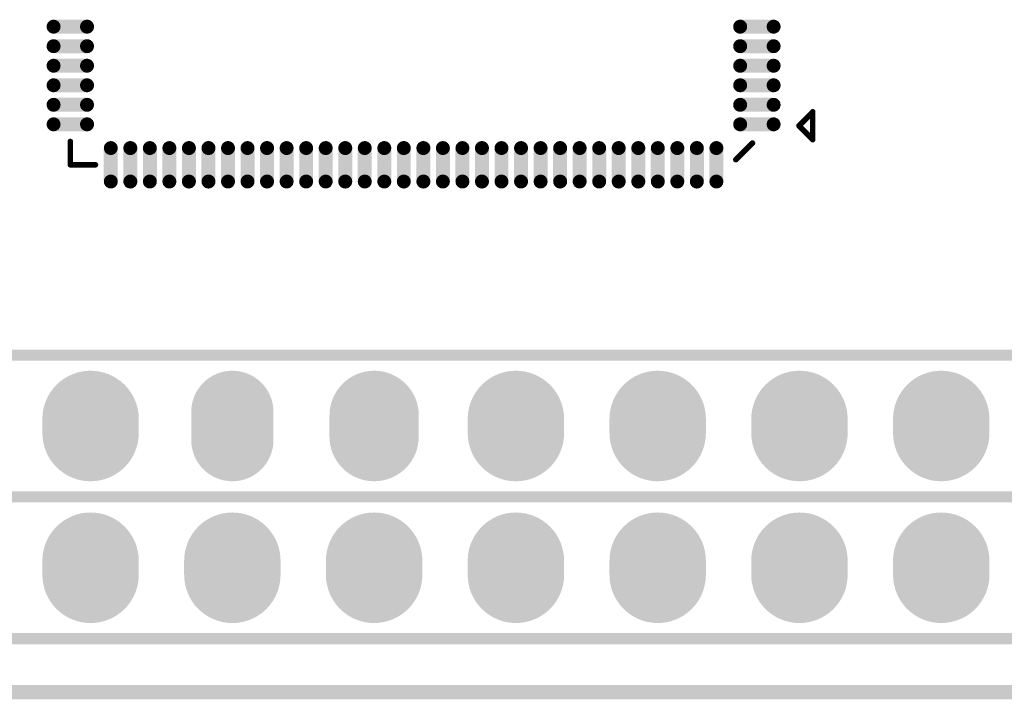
# Model space of a CAD drawing. Header units: millimetres. Extents: x 204.7 to 270.4, y 184.1 to 215.6.
# Tile 3 of 6: x 232.6 to 250.2, y 184.1 to 196.3. Entities that reach past the tile are written whole.
import ezdxf

# ---------------------------------------------------------------- set-up
doc = ezdxf.new("R2010")
doc.units = ezdxf.units.MM
for name, color, linetype in [('BottomLayer', 5, 'Continuous'), ('BottomSolder', 6, 'Continuous'), ('KeepOutLayer', 6, 'Continuous'), ('MidLayer1', 16, 'Continuous'), ('MidLayer2', 76, 'Continuous'), ('MultiLayer', 9, 'Continuous'), ('PadHoleLayer', 156, 'Continuous'), ('TopLayer', 1, 'Continuous'), ('TopOverlay', 2, 'Continuous'), ('TopPaste', 8, 'Continuous'), ('TopSolder', 216, 'Continuous')]:
    doc.layers.add(name, color=color, linetype=linetype)

# ---------------------------------------------------------------- blocks, each defined once
blk = doc.blocks.new('H______20X2_4')
at = {"layer": 'BottomLayer'}
for points, const_width in [([(-0.127, -12.7), (0.127, -12.7)], 1.524), ([(2.413, -12.7), (2.667, -12.7)], 1.524), ([(-0.127, -15.24), (0.127, -15.24)], 1.524), ([(2.413, -15.24), (2.667, -15.24)], 1.524), ([(-0.127, -17.78), (0.127, -17.78)], 1.524), ([(2.413, -17.78), (2.667, -17.78)], 1.524), ([(-0.127, -20.32), (0.127, -20.32)], 1.524), ([(2.413, -20.32), (2.667, -20.32)], 1.524), ([(-0.1905, -22.86), (0.1905, -22.86)], 1.397), ([(2.413, -22.86), (2.667, -22.86)], 1.524), ([(2.413, -25.4), (2.667, -25.4)], 1.524), ([(-0.254, -25.4), (0.254, -25.4)], 1.27), ([(-0.127, -27.94), (0.127, -27.94)], 1.524), ([(2.413, -27.94), (2.667, -27.94)], 1.524)]:
    blk.add_lwpolyline(points, dxfattribs=dict(at, const_width=const_width))
for points, const_width in [([(-0.508, -12.7, 1), (0.254, -12.7, 1)], 0.762), ([(-0.254, -12.7, 1), (0.508, -12.7, 1)], 0.762), ([(2.032, -12.7, 1), (2.794, -12.7, 1)], 0.762), ([(2.286, -12.7, 1), (3.048, -12.7, 1)], 0.762), ([(-0.508, -15.24, 1), (0.254, -15.24, 1)], 0.762), ([(-0.254, -15.24, 1), (0.508, -15.24, 1)], 0.762), ([(2.032, -15.24, 1), (2.794, -15.24, 1)], 0.762), ([(2.286, -15.24, 1), (3.048, -15.24, 1)], 0.762), ([(-0.508, -17.78, 1), (0.254, -17.78, 1)], 0.762), ([(-0.254, -17.78, 1), (0.508, -17.78, 1)], 0.762), ([(2.032, -17.78, 1), (2.794, -17.78, 1)], 0.762), ([(2.286, -17.78, 1), (3.048, -17.78, 1)], 0.762), ([(-0.508, -20.32, 1), (0.254, -20.32, 1)], 0.762), ([(-0.254, -20.32, 1), (0.508, -20.32, 1)], 0.762), ([(2.032, -20.32, 1), (2.794, -20.32, 1)], 0.762), ([(2.286, -20.32, 1), (3.048, -20.32, 1)], 0.762), ([(-0.53975, -22.86, 1), (0.15875, -22.86, 1)], 0.6985), ([(-0.15875, -22.86, 1), (0.53975, -22.86, 1)], 0.6985), ([(2.032, -22.86, 1), (2.794, -22.86, 1)], 0.762), ([(2.286, -22.86, 1), (3.048, -22.86, 1)], 0.762), ([(2.032, -25.4, 1), (2.794, -25.4, 1)], 0.762), ([(2.286, -25.4, 1), (3.048, -25.4, 1)], 0.762), ([(-0.5715, -25.4, 1), (0.0635, -25.4, 1)], 0.635), ([(-0.0635, -25.4, 1), (0.5715, -25.4, 1)], 0.635), ([(-0.508, -27.94, 1), (0.254, -27.94, 1)], 0.762), ([(-0.254, -27.94, 1), (0.508, -27.94, 1)], 0.762), ([(2.032, -27.94, 1), (2.794, -27.94, 1)], 0.762), ([(2.286, -27.94, 1), (3.048, -27.94, 1)], 0.762)]:
    blk.add_lwpolyline(points, format="xyb", close=True, dxfattribs=dict(at, const_width=const_width))
at = {"layer": 'BottomSolder'}
for points, const_width in [([(-0.127, -12.7), (0.127, -12.7)], 1.7272), ([(2.413, -12.7), (2.667, -12.7)], 1.7272), ([(-0.127, -15.24), (0.127, -15.24)], 1.7272), ([(2.413, -15.24), (2.667, -15.24)], 1.7272), ([(-0.127, -17.78), (0.127, -17.78)], 1.7272), ([(2.413, -17.78), (2.667, -17.78)], 1.7272), ([(-0.127, -20.32), (0.127, -20.32)], 1.7272), ([(2.413, -20.32), (2.667, -20.32)], 1.7272), ([(2.413, -22.86), (2.667, -22.86)], 1.7272), ([(-0.1905, -22.86), (0.1905, -22.86)], 1.6002), ([(-0.254, -25.4), (0.254, -25.4)], 1.4732), ([(2.413, -25.4), (2.667, -25.4)], 1.7272), ([(-0.127, -27.94), (0.127, -27.94)], 1.7272), ([(2.413, -27.94), (2.667, -27.94)], 1.7272)]:
    blk.add_lwpolyline(points, dxfattribs=dict(at, const_width=const_width))
for points, const_width in [([(-0.5588, -12.7, 1), (0.3048, -12.7, 1)], 0.8636), ([(-0.3048, -12.7, 1), (0.5588, -12.7, 1)], 0.8636), ([(1.9812, -12.7, 1), (2.8448, -12.7, 1)], 0.8636), ([(2.2352, -12.7, 1), (3.0988, -12.7, 1)], 0.8636), ([(-0.5588, -15.24, 1), (0.3048, -15.24, 1)], 0.8636), ([(-0.3048, -15.24, 1), (0.5588, -15.24, 1)], 0.8636), ([(1.9812, -15.24, 1), (2.8448, -15.24, 1)], 0.8636), ([(2.2352, -15.24, 1), (3.0988, -15.24, 1)], 0.8636), ([(-0.5588, -17.78, 1), (0.3048, -17.78, 1)], 0.8636), ([(-0.3048, -17.78, 1), (0.5588, -17.78, 1)], 0.8636), ([(1.9812, -17.78, 1), (2.8448, -17.78, 1)], 0.8636), ([(2.2352, -17.78, 1), (3.0988, -17.78, 1)], 0.8636), ([(-0.5588, -20.32, 1), (0.3048, -20.32, 1)], 0.8636), ([(-0.3048, -20.32, 1), (0.5588, -20.32, 1)], 0.8636), ([(1.9812, -20.32, 1), (2.8448, -20.32, 1)], 0.8636), ([(2.2352, -20.32, 1), (3.0988, -20.32, 1)], 0.8636), ([(1.9812, -22.86, 1), (2.8448, -22.86, 1)], 0.8636), ([(2.2352, -22.86, 1), (3.0988, -22.86, 1)], 0.8636), ([(-0.59055, -22.86, 1), (0.20955, -22.86, 1)], 0.8001), ([(-0.20955, -22.86, 1), (0.59055, -22.86, 1)], 0.8001), ([(-0.6223, -25.4, 1), (0.1143, -25.4, 1)], 0.7366), ([(-0.1143, -25.4, 1), (0.6223, -25.4, 1)], 0.7366), ([(1.9812, -25.4, 1), (2.8448, -25.4, 1)], 0.8636), ([(2.2352, -25.4, 1), (3.0988, -25.4, 1)], 0.8636), ([(-0.5588, -27.94, 1), (0.3048, -27.94, 1)], 0.8636), ([(-0.3048, -27.94, 1), (0.5588, -27.94, 1)], 0.8636), ([(1.9812, -27.94, 1), (2.8448, -27.94, 1)], 0.8636), ([(2.2352, -27.94, 1), (3.0988, -27.94, 1)], 0.8636)]:
    blk.add_lwpolyline(points, format="xyb", close=True, dxfattribs=dict(at, const_width=const_width))
at = {"layer": 'MidLayer1'}
for points, const_width in [([(-0.127, -12.7), (0.127, -12.7)], 1.524), ([(2.413, -12.7), (2.667, -12.7)], 1.524), ([(-0.127, -15.24), (0.127, -15.24)], 1.524), ([(2.413, -15.24), (2.667, -15.24)], 1.524), ([(-0.127, -17.78), (0.127, -17.78)], 1.524), ([(2.413, -17.78), (2.667, -17.78)], 1.524), ([(-0.127, -20.32), (0.127, -20.32)], 1.524), ([(2.413, -20.32), (2.667, -20.32)], 1.524), ([(-0.1905, -22.86), (0.1905, -22.86)], 1.397), ([(2.413, -22.86), (2.667, -22.86)], 1.524), ([(2.413, -25.4), (2.667, -25.4)], 1.524), ([(-0.254, -25.4), (0.254, -25.4)], 1.27), ([(-0.127, -27.94), (0.127, -27.94)], 1.524), ([(2.413, -27.94), (2.667, -27.94)], 1.524)]:
    blk.add_lwpolyline(points, dxfattribs=dict(at, const_width=const_width))
for points, const_width in [([(-0.508, -12.7, 1), (0.254, -12.7, 1)], 0.762), ([(-0.254, -12.7, 1), (0.508, -12.7, 1)], 0.762), ([(2.032, -12.7, 1), (2.794, -12.7, 1)], 0.762), ([(2.286, -12.7, 1), (3.048, -12.7, 1)], 0.762), ([(-0.508, -15.24, 1), (0.254, -15.24, 1)], 0.762), ([(-0.254, -15.24, 1), (0.508, -15.24, 1)], 0.762), ([(2.032, -15.24, 1), (2.794, -15.24, 1)], 0.762), ([(2.286, -15.24, 1), (3.048, -15.24, 1)], 0.762), ([(-0.508, -17.78, 1), (0.254, -17.78, 1)], 0.762), ([(-0.254, -17.78, 1), (0.508, -17.78, 1)], 0.762), ([(2.032, -17.78, 1), (2.794, -17.78, 1)], 0.762), ([(2.286, -17.78, 1), (3.048, -17.78, 1)], 0.762), ([(-0.508, -20.32, 1), (0.254, -20.32, 1)], 0.762), ([(-0.254, -20.32, 1), (0.508, -20.32, 1)], 0.762), ([(2.032, -20.32, 1), (2.794, -20.32, 1)], 0.762), ([(2.286, -20.32, 1), (3.048, -20.32, 1)], 0.762), ([(-0.53975, -22.86, 1), (0.15875, -22.86, 1)], 0.6985), ([(-0.15875, -22.86, 1), (0.53975, -22.86, 1)], 0.6985), ([(2.032, -22.86, 1), (2.794, -22.86, 1)], 0.762), ([(2.286, -22.86, 1), (3.048, -22.86, 1)], 0.762), ([(2.032, -25.4, 1), (2.794, -25.4, 1)], 0.762), ([(2.286, -25.4, 1), (3.048, -25.4, 1)], 0.762), ([(-0.5715, -25.4, 1), (0.0635, -25.4, 1)], 0.635), ([(-0.0635, -25.4, 1), (0.5715, -25.4, 1)], 0.635), ([(-0.508, -27.94, 1), (0.254, -27.94, 1)], 0.762), ([(-0.254, -27.94, 1), (0.508, -27.94, 1)], 0.762), ([(2.032, -27.94, 1), (2.794, -27.94, 1)], 0.762), ([(2.286, -27.94, 1), (3.048, -27.94, 1)], 0.762)]:
    blk.add_lwpolyline(points, format="xyb", close=True, dxfattribs=dict(at, const_width=const_width))
at = {"layer": 'MidLayer2'}
for points, const_width in [([(-0.127, -12.7), (0.127, -12.7)], 1.524), ([(2.413, -12.7), (2.667, -12.7)], 1.524), ([(-0.127, -15.24), (0.127, -15.24)], 1.524), ([(2.413, -15.24), (2.667, -15.24)], 1.524), ([(-0.127, -17.78), (0.127, -17.78)], 1.524), ([(2.413, -17.78), (2.667, -17.78)], 1.524), ([(-0.127, -20.32), (0.127, -20.32)], 1.524), ([(2.413, -20.32), (2.667, -20.32)], 1.524), ([(-0.1905, -22.86), (0.1905, -22.86)], 1.397), ([(2.413, -22.86), (2.667, -22.86)], 1.524), ([(2.413, -25.4), (2.667, -25.4)], 1.524), ([(-0.254, -25.4), (0.254, -25.4)], 1.27), ([(-0.127, -27.94), (0.127, -27.94)], 1.524), ([(2.413, -27.94), (2.667, -27.94)], 1.524)]:
    blk.add_lwpolyline(points, dxfattribs=dict(at, const_width=const_width))
for points, const_width in [([(-0.508, -12.7, 1), (0.254, -12.7, 1)], 0.762), ([(-0.254, -12.7, 1), (0.508, -12.7, 1)], 0.762), ([(2.032, -12.7, 1), (2.794, -12.7, 1)], 0.762), ([(2.286, -12.7, 1), (3.048, -12.7, 1)], 0.762), ([(-0.508, -15.24, 1), (0.254, -15.24, 1)], 0.762), ([(-0.254, -15.24, 1), (0.508, -15.24, 1)], 0.762), ([(2.032, -15.24, 1), (2.794, -15.24, 1)], 0.762), ([(2.286, -15.24, 1), (3.048, -15.24, 1)], 0.762), ([(-0.508, -17.78, 1), (0.254, -17.78, 1)], 0.762), ([(-0.254, -17.78, 1), (0.508, -17.78, 1)], 0.762), ([(2.032, -17.78, 1), (2.794, -17.78, 1)], 0.762), ([(2.286, -17.78, 1), (3.048, -17.78, 1)], 0.762), ([(-0.508, -20.32, 1), (0.254, -20.32, 1)], 0.762), ([(-0.254, -20.32, 1), (0.508, -20.32, 1)], 0.762), ([(2.032, -20.32, 1), (2.794, -20.32, 1)], 0.762), ([(2.286, -20.32, 1), (3.048, -20.32, 1)], 0.762), ([(-0.53975, -22.86, 1), (0.15875, -22.86, 1)], 0.6985), ([(-0.15875, -22.86, 1), (0.53975, -22.86, 1)], 0.6985), ([(2.032, -22.86, 1), (2.794, -22.86, 1)], 0.762), ([(2.286, -22.86, 1), (3.048, -22.86, 1)], 0.762), ([(2.032, -25.4, 1), (2.794, -25.4, 1)], 0.762), ([(2.286, -25.4, 1), (3.048, -25.4, 1)], 0.762), ([(-0.5715, -25.4, 1), (0.0635, -25.4, 1)], 0.635), ([(-0.0635, -25.4, 1), (0.5715, -25.4, 1)], 0.635), ([(-0.508, -27.94, 1), (0.254, -27.94, 1)], 0.762), ([(-0.254, -27.94, 1), (0.508, -27.94, 1)], 0.762), ([(2.032, -27.94, 1), (2.794, -27.94, 1)], 0.762), ([(2.286, -27.94, 1), (3.048, -27.94, 1)], 0.762)]:
    blk.add_lwpolyline(points, format="xyb", close=True, dxfattribs=dict(at, const_width=const_width))
at = {"layer": 'MultiLayer'}
for points, const_width in [([(-0.127, -12.7), (0.127, -12.7)], 1.524), ([(2.413, -12.7), (2.667, -12.7)], 1.524), ([(-0.127, -15.24), (0.127, -15.24)], 1.524), ([(2.413, -15.24), (2.667, -15.24)], 1.524), ([(-0.127, -17.78), (0.127, -17.78)], 1.524), ([(2.413, -17.78), (2.667, -17.78)], 1.524), ([(-0.127, -20.32), (0.127, -20.32)], 1.524), ([(2.413, -20.32), (2.667, -20.32)], 1.524), ([(-0.1905, -22.86), (0.1905, -22.86)], 1.397), ([(2.413, -22.86), (2.667, -22.86)], 1.524), ([(2.413, -25.4), (2.667, -25.4)], 1.524), ([(-0.254, -25.4), (0.254, -25.4)], 1.27), ([(-0.127, -27.94), (0.127, -27.94)], 1.524), ([(2.413, -27.94), (2.667, -27.94)], 1.524)]:
    blk.add_lwpolyline(points, dxfattribs=dict(at, const_width=const_width))
for points, const_width in [([(-0.508, -12.7, 1), (0.254, -12.7, 1)], 0.762), ([(-0.254, -12.7, 1), (0.508, -12.7, 1)], 0.762), ([(2.032, -12.7, 1), (2.794, -12.7, 1)], 0.762), ([(2.286, -12.7, 1), (3.048, -12.7, 1)], 0.762), ([(-0.508, -15.24, 1), (0.254, -15.24, 1)], 0.762), ([(-0.254, -15.24, 1), (0.508, -15.24, 1)], 0.762), ([(2.032, -15.24, 1), (2.794, -15.24, 1)], 0.762), ([(2.286, -15.24, 1), (3.048, -15.24, 1)], 0.762), ([(-0.508, -17.78, 1), (0.254, -17.78, 1)], 0.762), ([(-0.254, -17.78, 1), (0.508, -17.78, 1)], 0.762), ([(2.032, -17.78, 1), (2.794, -17.78, 1)], 0.762), ([(2.286, -17.78, 1), (3.048, -17.78, 1)], 0.762), ([(-0.508, -20.32, 1), (0.254, -20.32, 1)], 0.762), ([(-0.254, -20.32, 1), (0.508, -20.32, 1)], 0.762), ([(2.032, -20.32, 1), (2.794, -20.32, 1)], 0.762), ([(2.286, -20.32, 1), (3.048, -20.32, 1)], 0.762), ([(-0.53975, -22.86, 1), (0.15875, -22.86, 1)], 0.6985), ([(-0.15875, -22.86, 1), (0.53975, -22.86, 1)], 0.6985), ([(2.032, -22.86, 1), (2.794, -22.86, 1)], 0.762), ([(2.286, -22.86, 1), (3.048, -22.86, 1)], 0.762), ([(2.032, -25.4, 1), (2.794, -25.4, 1)], 0.762), ([(2.286, -25.4, 1), (3.048, -25.4, 1)], 0.762), ([(-0.5715, -25.4, 1), (0.0635, -25.4, 1)], 0.635), ([(-0.0635, -25.4, 1), (0.5715, -25.4, 1)], 0.635), ([(-0.508, -27.94, 1), (0.254, -27.94, 1)], 0.762), ([(-0.254, -27.94, 1), (0.508, -27.94, 1)], 0.762), ([(2.032, -27.94, 1), (2.794, -27.94, 1)], 0.762), ([(2.286, -27.94, 1), (3.048, -27.94, 1)], 0.762)]:
    blk.add_lwpolyline(points, format="xyb", close=True, dxfattribs=dict(at, const_width=const_width))
at = {"layer": 'PadHoleLayer', "const_width": 0.4445}
for points in [[(-0.22225, -12.7, 1), (0.22225, -12.7, 1)], [(2.31775, -12.7, 1), (2.76225, -12.7, 1)], [(-0.22225, -15.24, 1), (0.22225, -15.24, 1)], [(2.31775, -15.24, 1), (2.76225, -15.24, 1)], [(-0.22225, -17.78, 1), (0.22225, -17.78, 1)], [(2.31775, -17.78, 1), (2.76225, -17.78, 1)], [(-0.22225, -20.32, 1), (0.22225, -20.32, 1)], [(2.31775, -20.32, 1), (2.76225, -20.32, 1)], [(-0.22225, -22.86, 1), (0.22225, -22.86, 1)], [(2.31775, -22.86, 1), (2.76225, -22.86, 1)], [(-0.22225, -25.4, 1), (0.22225, -25.4, 1)], [(2.31775, -25.4, 1), (2.76225, -25.4, 1)], [(-0.22225, -27.94, 1), (0.22225, -27.94, 1)], [(2.31775, -27.94, 1), (2.76225, -27.94, 1)]]:
    blk.add_lwpolyline(points, format="xyb", close=True, dxfattribs=at)
at = {"layer": 'TopLayer'}
for points, const_width in [([(-0.127, -12.7), (0.127, -12.7)], 1.524), ([(2.413, -12.7), (2.667, -12.7)], 1.524), ([(-0.127, -15.24), (0.127, -15.24)], 1.524), ([(2.413, -15.24), (2.667, -15.24)], 1.524), ([(-0.127, -17.78), (0.127, -17.78)], 1.524), ([(2.413, -17.78), (2.667, -17.78)], 1.524), ([(-0.127, -20.32), (0.127, -20.32)], 1.524), ([(2.413, -20.32), (2.667, -20.32)], 1.524), ([(-0.1905, -22.86), (0.1905, -22.86)], 1.397), ([(2.413, -22.86), (2.667, -22.86)], 1.524), ([(2.413, -25.4), (2.667, -25.4)], 1.524), ([(-0.254, -25.4), (0.254, -25.4)], 1.27), ([(-0.127, -27.94), (0.127, -27.94)], 1.524), ([(2.413, -27.94), (2.667, -27.94)], 1.524)]:
    blk.add_lwpolyline(points, dxfattribs=dict(at, const_width=const_width))
for points, const_width in [([(-0.508, -12.7, 1), (0.254, -12.7, 1)], 0.762), ([(-0.254, -12.7, 1), (0.508, -12.7, 1)], 0.762), ([(2.032, -12.7, 1), (2.794, -12.7, 1)], 0.762), ([(2.286, -12.7, 1), (3.048, -12.7, 1)], 0.762), ([(-0.508, -15.24, 1), (0.254, -15.24, 1)], 0.762), ([(-0.254, -15.24, 1), (0.508, -15.24, 1)], 0.762), ([(2.032, -15.24, 1), (2.794, -15.24, 1)], 0.762), ([(2.286, -15.24, 1), (3.048, -15.24, 1)], 0.762), ([(-0.508, -17.78, 1), (0.254, -17.78, 1)], 0.762), ([(-0.254, -17.78, 1), (0.508, -17.78, 1)], 0.762), ([(2.032, -17.78, 1), (2.794, -17.78, 1)], 0.762), ([(2.286, -17.78, 1), (3.048, -17.78, 1)], 0.762), ([(-0.508, -20.32, 1), (0.254, -20.32, 1)], 0.762), ([(-0.254, -20.32, 1), (0.508, -20.32, 1)], 0.762), ([(2.032, -20.32, 1), (2.794, -20.32, 1)], 0.762), ([(2.286, -20.32, 1), (3.048, -20.32, 1)], 0.762), ([(-0.53975, -22.86, 1), (0.15875, -22.86, 1)], 0.6985), ([(-0.15875, -22.86, 1), (0.53975, -22.86, 1)], 0.6985), ([(2.032, -22.86, 1), (2.794, -22.86, 1)], 0.762), ([(2.286, -22.86, 1), (3.048, -22.86, 1)], 0.762), ([(2.032, -25.4, 1), (2.794, -25.4, 1)], 0.762), ([(2.286, -25.4, 1), (3.048, -25.4, 1)], 0.762), ([(-0.5715, -25.4, 1), (0.0635, -25.4, 1)], 0.635), ([(-0.0635, -25.4, 1), (0.5715, -25.4, 1)], 0.635), ([(-0.508, -27.94, 1), (0.254, -27.94, 1)], 0.762), ([(-0.254, -27.94, 1), (0.508, -27.94, 1)], 0.762), ([(2.032, -27.94, 1), (2.794, -27.94, 1)], 0.762), ([(2.286, -27.94, 1), (3.048, -27.94, 1)], 0.762)]:
    blk.add_lwpolyline(points, format="xyb", close=True, dxfattribs=dict(at, const_width=const_width))
at = {"layer": 'TopOverlay', "const_width": 0.2}
for points in [[(-1.27, -49.53), (-1.27, 1.524)], [(1.27, -49.53), (1.27, 1.524)], [(1.27, -49.53), (1.27, 1.524)], [(3.81, -49.53), (3.81, 1.524)]]:
    blk.add_lwpolyline(points, dxfattribs=at)
at = {"layer": 'TopSolder'}
for points, const_width in [([(-0.127, -12.7), (0.127, -12.7)], 1.7272), ([(2.413, -12.7), (2.667, -12.7)], 1.7272), ([(-0.127, -15.24), (0.127, -15.24)], 1.7272), ([(2.413, -15.24), (2.667, -15.24)], 1.7272), ([(-0.127, -17.78), (0.127, -17.78)], 1.7272), ([(2.413, -17.78), (2.667, -17.78)], 1.7272), ([(-0.127, -20.32), (0.127, -20.32)], 1.7272), ([(2.413, -20.32), (2.667, -20.32)], 1.7272), ([(2.413, -22.86), (2.667, -22.86)], 1.7272), ([(-0.1905, -22.86), (0.1905, -22.86)], 1.6002), ([(-0.254, -25.4), (0.254, -25.4)], 1.4732), ([(2.413, -25.4), (2.667, -25.4)], 1.7272), ([(-0.127, -27.94), (0.127, -27.94)], 1.7272), ([(2.413, -27.94), (2.667, -27.94)], 1.7272)]:
    blk.add_lwpolyline(points, dxfattribs=dict(at, const_width=const_width))
for points, const_width in [([(-0.5588, -12.7, 1), (0.3048, -12.7, 1)], 0.8636), ([(-0.3048, -12.7, 1), (0.5588, -12.7, 1)], 0.8636), ([(1.9812, -12.7, 1), (2.8448, -12.7, 1)], 0.8636), ([(2.2352, -12.7, 1), (3.0988, -12.7, 1)], 0.8636), ([(-0.5588, -15.24, 1), (0.3048, -15.24, 1)], 0.8636), ([(-0.3048, -15.24, 1), (0.5588, -15.24, 1)], 0.8636), ([(1.9812, -15.24, 1), (2.8448, -15.24, 1)], 0.8636), ([(2.2352, -15.24, 1), (3.0988, -15.24, 1)], 0.8636), ([(-0.5588, -17.78, 1), (0.3048, -17.78, 1)], 0.8636), ([(-0.3048, -17.78, 1), (0.5588, -17.78, 1)], 0.8636), ([(1.9812, -17.78, 1), (2.8448, -17.78, 1)], 0.8636), ([(2.2352, -17.78, 1), (3.0988, -17.78, 1)], 0.8636), ([(-0.5588, -20.32, 1), (0.3048, -20.32, 1)], 0.8636), ([(-0.3048, -20.32, 1), (0.5588, -20.32, 1)], 0.8636), ([(1.9812, -20.32, 1), (2.8448, -20.32, 1)], 0.8636), ([(2.2352, -20.32, 1), (3.0988, -20.32, 1)], 0.8636), ([(1.9812, -22.86, 1), (2.8448, -22.86, 1)], 0.8636), ([(2.2352, -22.86, 1), (3.0988, -22.86, 1)], 0.8636), ([(-0.59055, -22.86, 1), (0.20955, -22.86, 1)], 0.8001), ([(-0.20955, -22.86, 1), (0.59055, -22.86, 1)], 0.8001), ([(-0.6223, -25.4, 1), (0.1143, -25.4, 1)], 0.7366), ([(-0.1143, -25.4, 1), (0.6223, -25.4, 1)], 0.7366), ([(1.9812, -25.4, 1), (2.8448, -25.4, 1)], 0.8636), ([(2.2352, -25.4, 1), (3.0988, -25.4, 1)], 0.8636), ([(-0.5588, -27.94, 1), (0.3048, -27.94, 1)], 0.8636), ([(-0.3048, -27.94, 1), (0.5588, -27.94, 1)], 0.8636), ([(1.9812, -27.94, 1), (2.8448, -27.94, 1)], 0.8636), ([(2.2352, -27.94, 1), (3.0988, -27.94, 1)], 0.8636)]:
    blk.add_lwpolyline(points, format="xyb", close=True, dxfattribs=dict(at, const_width=const_width))
blk = doc.blocks.new('QFN128_12R3X12R3X0R90_T_8')
at = {"layer": 'TopLayer', "const_width": 0.2}
for points in [[(-6.45, -3.675), (-5.85, -3.675)], [(5.85, -3.675), (6.45, -3.675)], [(-6.45, -4.025), (-5.85, -4.025)], [(5.85, -4.025), (6.45, -4.025)], [(-6.45, -4.375), (-5.85, -4.375)], [(5.85, -4.375), (6.45, -4.375)], [(-6.45, -4.725), (-5.85, -4.725)], [(5.85, -4.725), (6.45, -4.725)], [(-6.45, -5.075), (-5.85, -5.075)], [(5.85, -5.075), (6.45, -5.075)], [(-6.45, -5.425), (-5.85, -5.425)], [(5.85, -5.425), (6.45, -5.425)], [(-5.425, -6.45), (-5.425, -5.85)], [(-5.075, -6.45), (-5.075, -5.85)], [(-4.725, -6.45), (-4.725, -5.85)], [(-4.375, -6.45), (-4.375, -5.85)], [(-4.025, -6.45), (-4.025, -5.85)], [(-3.675, -6.45), (-3.675, -5.85)], [(-3.325, -6.45), (-3.325, -5.85)], [(-2.975, -6.45), (-2.975, -5.85)], [(-2.625, -6.45), (-2.625, -5.85)], [(-2.275, -6.45), (-2.275, -5.85)], [(-1.925, -6.45), (-1.925, -5.85)], [(-1.575, -6.45), (-1.575, -5.85)], [(-1.225, -6.45), (-1.225, -5.85)], [(-0.875, -6.45), (-0.875, -5.85)], [(-0.525, -6.45), (-0.525, -5.85)], [(-0.175, -6.45), (-0.175, -5.85)], [(0.175, -6.45), (0.175, -5.85)], [(0.525, -6.45), (0.525, -5.85)], [(0.875, -6.45), (0.875, -5.85)], [(1.225, -6.45), (1.225, -5.85)], [(1.575, -6.45), (1.575, -5.85)], [(1.925, -6.45), (1.925, -5.85)], [(2.275, -6.45), (2.275, -5.85)], [(2.625, -6.45), (2.625, -5.85)], [(2.975, -6.45), (2.975, -5.85)], [(3.325, -6.45), (3.325, -5.85)], [(3.675, -6.45), (3.675, -5.85)], [(4.025, -6.45), (4.025, -5.85)], [(4.375, -6.45), (4.375, -5.85)], [(4.725, -6.45), (4.725, -5.85)], [(5.075, -6.45), (5.075, -5.85)], [(5.425, -6.45), (5.425, -5.85)]]:
    blk.add_lwpolyline(points, dxfattribs=at)
at = {"layer": 'TopLayer', "const_width": 0.1}
for points in [[(-6.5, -3.675, 1), (-6.4, -3.675, 1)], [(-5.9, -3.675, 1), (-5.8, -3.675, 1)], [(5.8, -3.675, 1), (5.9, -3.675, 1)], [(6.4, -3.675, 1), (6.5, -3.675, 1)], [(-6.5, -4.025, 1), (-6.4, -4.025, 1)], [(-5.9, -4.025, 1), (-5.8, -4.025, 1)], [(5.8, -4.025, 1), (5.9, -4.025, 1)], [(6.4, -4.025, 1), (6.5, -4.025, 1)], [(-6.5, -4.375, 1), (-6.4, -4.375, 1)], [(-5.9, -4.375, 1), (-5.8, -4.375, 1)], [(5.8, -4.375, 1), (5.9, -4.375, 1)], [(6.4, -4.375, 1), (6.5, -4.375, 1)], [(-6.5, -4.725, 1), (-6.4, -4.725, 1)], [(-5.9, -4.725, 1), (-5.8, -4.725, 1)], [(5.8, -4.725, 1), (5.9, -4.725, 1)], [(6.4, -4.725, 1), (6.5, -4.725, 1)], [(-6.5, -5.075, 1), (-6.4, -5.075, 1)], [(-5.9, -5.075, 1), (-5.8, -5.075, 1)], [(5.8, -5.075, 1), (5.9, -5.075, 1)], [(6.4, -5.075, 1), (6.5, -5.075, 1)], [(-6.5, -5.425, 1), (-6.4, -5.425, 1)], [(-5.9, -5.425, 1), (-5.8, -5.425, 1)], [(5.8, -5.425, 1), (5.9, -5.425, 1)], [(6.4, -5.425, 1), (6.5, -5.425, 1)], [(-5.475, -5.85, 1), (-5.375, -5.85, 1)], [(-5.125, -5.85, 1), (-5.025, -5.85, 1)], [(-4.775, -5.85, 1), (-4.675, -5.85, 1)], [(-4.425, -5.85, 1), (-4.325, -5.85, 1)], [(-4.075, -5.85, 1), (-3.975, -5.85, 1)], [(-3.725, -5.85, 1), (-3.625, -5.85, 1)], [(-3.375, -5.85, 1), (-3.275, -5.85, 1)], [(-3.025, -5.85, 1), (-2.925, -5.85, 1)], [(-2.675, -5.85, 1), (-2.575, -5.85, 1)], [(-2.325, -5.85, 1), (-2.225, -5.85, 1)], [(-1.975, -5.85, 1), (-1.875, -5.85, 1)], [(-1.625, -5.85, 1), (-1.525, -5.85, 1)], [(-1.275, -5.85, 1), (-1.175, -5.85, 1)], [(-0.925, -5.85, 1), (-0.825, -5.85, 1)], [(-0.575, -5.85, 1), (-0.475, -5.85, 1)], [(-0.225, -5.85, 1), (-0.125, -5.85, 1)], [(0.125, -5.85, 1), (0.225, -5.85, 1)], [(0.475, -5.85, 1), (0.575, -5.85, 1)], [(0.825, -5.85, 1), (0.925, -5.85, 1)], [(1.175, -5.85, 1), (1.275, -5.85, 1)], [(1.525, -5.85, 1), (1.625, -5.85, 1)], [(1.875, -5.85, 1), (1.975, -5.85, 1)], [(2.225, -5.85, 1), (2.325, -5.85, 1)], [(2.575, -5.85, 1), (2.675, -5.85, 1)], [(2.925, -5.85, 1), (3.025, -5.85, 1)], [(3.275, -5.85, 1), (3.375, -5.85, 1)], [(3.625, -5.85, 1), (3.725, -5.85, 1)], [(3.975, -5.85, 1), (4.075, -5.85, 1)], [(4.325, -5.85, 1), (4.425, -5.85, 1)], [(4.675, -5.85, 1), (4.775, -5.85, 1)], [(5.025, -5.85, 1), (5.125, -5.85, 1)], [(5.375, -5.85, 1), (5.475, -5.85, 1)], [(-5.475, -6.45, 1), (-5.375, -6.45, 1)], [(-5.125, -6.45, 1), (-5.025, -6.45, 1)], [(-4.775, -6.45, 1), (-4.675, -6.45, 1)], [(-4.425, -6.45, 1), (-4.325, -6.45, 1)], [(-4.075, -6.45, 1), (-3.975, -6.45, 1)], [(-3.725, -6.45, 1), (-3.625, -6.45, 1)], [(-3.375, -6.45, 1), (-3.275, -6.45, 1)], [(-3.025, -6.45, 1), (-2.925, -6.45, 1)], [(-2.675, -6.45, 1), (-2.575, -6.45, 1)], [(-2.325, -6.45, 1), (-2.225, -6.45, 1)], [(-1.975, -6.45, 1), (-1.875, -6.45, 1)], [(-1.625, -6.45, 1), (-1.525, -6.45, 1)], [(-1.275, -6.45, 1), (-1.175, -6.45, 1)], [(-0.925, -6.45, 1), (-0.825, -6.45, 1)], [(-0.575, -6.45, 1), (-0.475, -6.45, 1)], [(-0.225, -6.45, 1), (-0.125, -6.45, 1)], [(0.125, -6.45, 1), (0.225, -6.45, 1)], [(0.475, -6.45, 1), (0.575, -6.45, 1)], [(0.825, -6.45, 1), (0.925, -6.45, 1)], [(1.175, -6.45, 1), (1.275, -6.45, 1)], [(1.525, -6.45, 1), (1.625, -6.45, 1)], [(1.875, -6.45, 1), (1.975, -6.45, 1)], [(2.225, -6.45, 1), (2.325, -6.45, 1)], [(2.575, -6.45, 1), (2.675, -6.45, 1)], [(2.925, -6.45, 1), (3.025, -6.45, 1)], [(3.275, -6.45, 1), (3.375, -6.45, 1)], [(3.625, -6.45, 1), (3.725, -6.45, 1)], [(3.975, -6.45, 1), (4.075, -6.45, 1)], [(4.325, -6.45, 1), (4.425, -6.45, 1)], [(4.675, -6.45, 1), (4.775, -6.45, 1)], [(5.025, -6.45, 1), (5.125, -6.45, 1)], [(5.375, -6.45, 1), (5.475, -6.45, 1)]]:
    blk.add_lwpolyline(points, format="xyb", close=True, dxfattribs=at)
at = {"layer": 'TopOverlay', "const_width": 0.1}
for points in [[(6.904, -5.451), (7.15, -5.205)], [(7.15, -5.7), (7.15, -5.2)], [(6.904, -5.451), (7.15, -5.697)], [(-6.15, -6.15), (-6.15, -5.733)], [(5.773, -6.058), (6.071, -5.761)], [(-6.15, -6.15), (-5.7, -6.15)]]:
    blk.add_lwpolyline(points, dxfattribs=at)
at = {"layer": 'TopOverlay', "const_width": 0.05}
for points in [[(7.125, -5.2, 1), (7.175, -5.2, 1)], [(7.125, -5.205, 1), (7.175, -5.205, 1)], [(6.879, -5.451, 1), (6.929, -5.451, 1)], [(6.879, -5.451, 1), (6.929, -5.451, 1)], [(-6.175, -5.733, 1), (-6.125, -5.733, 1)], [(6.046, -5.761, 1), (6.096, -5.761, 1)], [(7.125, -5.697, 1), (7.175, -5.697, 1)], [(7.125, -5.7, 1), (7.175, -5.7, 1)], [(-6.175, -6.15, 1), (-6.125, -6.15, 1)], [(-6.175, -6.15, 1), (-6.125, -6.15, 1)], [(-5.725, -6.15, 1), (-5.675, -6.15, 1)], [(5.748, -6.058, 1), (5.798, -6.058, 1)]]:
    blk.add_lwpolyline(points, format="xyb", close=True, dxfattribs=at)
at = {"layer": 'TopPaste', "const_width": 0.2}
for points in [[(-6.45, -3.675), (-5.85, -3.675)], [(5.85, -3.675), (6.45, -3.675)], [(-6.45, -4.025), (-5.85, -4.025)], [(5.85, -4.025), (6.45, -4.025)], [(-6.45, -4.375), (-5.85, -4.375)], [(5.85, -4.375), (6.45, -4.375)], [(-6.45, -4.725), (-5.85, -4.725)], [(5.85, -4.725), (6.45, -4.725)], [(-6.45, -5.075), (-5.85, -5.075)], [(5.85, -5.075), (6.45, -5.075)], [(-6.45, -5.425), (-5.85, -5.425)], [(5.85, -5.425), (6.45, -5.425)], [(-5.425, -6.45), (-5.425, -5.85)], [(-5.075, -6.45), (-5.075, -5.85)], [(-4.725, -6.45), (-4.725, -5.85)], [(-4.375, -6.45), (-4.375, -5.85)], [(-4.025, -6.45), (-4.025, -5.85)], [(-3.675, -6.45), (-3.675, -5.85)], [(-3.325, -6.45), (-3.325, -5.85)], [(-2.975, -6.45), (-2.975, -5.85)], [(-2.625, -6.45), (-2.625, -5.85)], [(-2.275, -6.45), (-2.275, -5.85)], [(-1.925, -6.45), (-1.925, -5.85)], [(-1.575, -6.45), (-1.575, -5.85)], [(-1.225, -6.45), (-1.225, -5.85)], [(-0.875, -6.45), (-0.875, -5.85)], [(-0.525, -6.45), (-0.525, -5.85)], [(-0.175, -6.45), (-0.175, -5.85)], [(0.175, -6.45), (0.175, -5.85)], [(0.525, -6.45), (0.525, -5.85)], [(0.875, -6.45), (0.875, -5.85)], [(1.225, -6.45), (1.225, -5.85)], [(1.575, -6.45), (1.575, -5.85)], [(1.925, -6.45), (1.925, -5.85)], [(2.275, -6.45), (2.275, -5.85)], [(2.625, -6.45), (2.625, -5.85)], [(2.975, -6.45), (2.975, -5.85)], [(3.325, -6.45), (3.325, -5.85)], [(3.675, -6.45), (3.675, -5.85)], [(4.025, -6.45), (4.025, -5.85)], [(4.375, -6.45), (4.375, -5.85)], [(4.725, -6.45), (4.725, -5.85)], [(5.075, -6.45), (5.075, -5.85)], [(5.425, -6.45), (5.425, -5.85)]]:
    blk.add_lwpolyline(points, dxfattribs=at)
at = {"layer": 'TopPaste', "const_width": 0.1}
for points in [[(-6.5, -3.675, 1), (-6.4, -3.675, 1)], [(-5.9, -3.675, 1), (-5.8, -3.675, 1)], [(5.8, -3.675, 1), (5.9, -3.675, 1)], [(6.4, -3.675, 1), (6.5, -3.675, 1)], [(-6.5, -4.025, 1), (-6.4, -4.025, 1)], [(-5.9, -4.025, 1), (-5.8, -4.025, 1)], [(5.8, -4.025, 1), (5.9, -4.025, 1)], [(6.4, -4.025, 1), (6.5, -4.025, 1)], [(-6.5, -4.375, 1), (-6.4, -4.375, 1)], [(-5.9, -4.375, 1), (-5.8, -4.375, 1)], [(5.8, -4.375, 1), (5.9, -4.375, 1)], [(6.4, -4.375, 1), (6.5, -4.375, 1)], [(-6.5, -4.725, 1), (-6.4, -4.725, 1)], [(-5.9, -4.725, 1), (-5.8, -4.725, 1)], [(5.8, -4.725, 1), (5.9, -4.725, 1)], [(6.4, -4.725, 1), (6.5, -4.725, 1)], [(-6.5, -5.075, 1), (-6.4, -5.075, 1)], [(-5.9, -5.075, 1), (-5.8, -5.075, 1)], [(5.8, -5.075, 1), (5.9, -5.075, 1)], [(6.4, -5.075, 1), (6.5, -5.075, 1)], [(-6.5, -5.425, 1), (-6.4, -5.425, 1)], [(-5.9, -5.425, 1), (-5.8, -5.425, 1)], [(5.8, -5.425, 1), (5.9, -5.425, 1)], [(6.4, -5.425, 1), (6.5, -5.425, 1)], [(-5.475, -5.85, 1), (-5.375, -5.85, 1)], [(-5.125, -5.85, 1), (-5.025, -5.85, 1)], [(-4.775, -5.85, 1), (-4.675, -5.85, 1)], [(-4.425, -5.85, 1), (-4.325, -5.85, 1)], [(-4.075, -5.85, 1), (-3.975, -5.85, 1)], [(-3.725, -5.85, 1), (-3.625, -5.85, 1)], [(-3.375, -5.85, 1), (-3.275, -5.85, 1)], [(-3.025, -5.85, 1), (-2.925, -5.85, 1)], [(-2.675, -5.85, 1), (-2.575, -5.85, 1)], [(-2.325, -5.85, 1), (-2.225, -5.85, 1)], [(-1.975, -5.85, 1), (-1.875, -5.85, 1)], [(-1.625, -5.85, 1), (-1.525, -5.85, 1)], [(-1.275, -5.85, 1), (-1.175, -5.85, 1)], [(-0.925, -5.85, 1), (-0.825, -5.85, 1)], [(-0.575, -5.85, 1), (-0.475, -5.85, 1)], [(-0.225, -5.85, 1), (-0.125, -5.85, 1)], [(0.125, -5.85, 1), (0.225, -5.85, 1)], [(0.475, -5.85, 1), (0.575, -5.85, 1)], [(0.825, -5.85, 1), (0.925, -5.85, 1)], [(1.175, -5.85, 1), (1.275, -5.85, 1)], [(1.525, -5.85, 1), (1.625, -5.85, 1)], [(1.875, -5.85, 1), (1.975, -5.85, 1)], [(2.225, -5.85, 1), (2.325, -5.85, 1)], [(2.575, -5.85, 1), (2.675, -5.85, 1)], [(2.925, -5.85, 1), (3.025, -5.85, 1)], [(3.275, -5.85, 1), (3.375, -5.85, 1)], [(3.625, -5.85, 1), (3.725, -5.85, 1)], [(3.975, -5.85, 1), (4.075, -5.85, 1)], [(4.325, -5.85, 1), (4.425, -5.85, 1)], [(4.675, -5.85, 1), (4.775, -5.85, 1)], [(5.025, -5.85, 1), (5.125, -5.85, 1)], [(5.375, -5.85, 1), (5.475, -5.85, 1)], [(-5.475, -6.45, 1), (-5.375, -6.45, 1)], [(-5.125, -6.45, 1), (-5.025, -6.45, 1)], [(-4.775, -6.45, 1), (-4.675, -6.45, 1)], [(-4.425, -6.45, 1), (-4.325, -6.45, 1)], [(-4.075, -6.45, 1), (-3.975, -6.45, 1)], [(-3.725, -6.45, 1), (-3.625, -6.45, 1)], [(-3.375, -6.45, 1), (-3.275, -6.45, 1)], [(-3.025, -6.45, 1), (-2.925, -6.45, 1)], [(-2.675, -6.45, 1), (-2.575, -6.45, 1)], [(-2.325, -6.45, 1), (-2.225, -6.45, 1)], [(-1.975, -6.45, 1), (-1.875, -6.45, 1)], [(-1.625, -6.45, 1), (-1.525, -6.45, 1)], [(-1.275, -6.45, 1), (-1.175, -6.45, 1)], [(-0.925, -6.45, 1), (-0.825, -6.45, 1)], [(-0.575, -6.45, 1), (-0.475, -6.45, 1)], [(-0.225, -6.45, 1), (-0.125, -6.45, 1)], [(0.125, -6.45, 1), (0.225, -6.45, 1)], [(0.475, -6.45, 1), (0.575, -6.45, 1)], [(0.825, -6.45, 1), (0.925, -6.45, 1)], [(1.175, -6.45, 1), (1.275, -6.45, 1)], [(1.525, -6.45, 1), (1.625, -6.45, 1)], [(1.875, -6.45, 1), (1.975, -6.45, 1)], [(2.225, -6.45, 1), (2.325, -6.45, 1)], [(2.575, -6.45, 1), (2.675, -6.45, 1)], [(2.925, -6.45, 1), (3.025, -6.45, 1)], [(3.275, -6.45, 1), (3.375, -6.45, 1)], [(3.625, -6.45, 1), (3.725, -6.45, 1)], [(3.975, -6.45, 1), (4.075, -6.45, 1)], [(4.325, -6.45, 1), (4.425, -6.45, 1)], [(4.675, -6.45, 1), (4.775, -6.45, 1)], [(5.025, -6.45, 1), (5.125, -6.45, 1)], [(5.375, -6.45, 1), (5.475, -6.45, 1)]]:
    blk.add_lwpolyline(points, format="xyb", close=True, dxfattribs=at)
at = {"layer": 'TopSolder', "const_width": 0.25}
for points in [[(-6.45, -3.675), (-5.85, -3.675)], [(5.85, -3.675), (6.45, -3.675)], [(-6.45, -4.025), (-5.85, -4.025)], [(5.85, -4.025), (6.45, -4.025)], [(-6.45, -4.375), (-5.85, -4.375)], [(5.85, -4.375), (6.45, -4.375)], [(-6.45, -4.725), (-5.85, -4.725)], [(5.85, -4.725), (6.45, -4.725)], [(-6.45, -5.075), (-5.85, -5.075)], [(5.85, -5.075), (6.45, -5.075)], [(-6.45, -5.425), (-5.85, -5.425)], [(5.85, -5.425), (6.45, -5.425)], [(-5.425, -6.45), (-5.425, -5.85)], [(-5.075, -6.45), (-5.075, -5.85)], [(-4.725, -6.45), (-4.725, -5.85)], [(-4.375, -6.45), (-4.375, -5.85)], [(-4.025, -6.45), (-4.025, -5.85)], [(-3.675, -6.45), (-3.675, -5.85)], [(-3.325, -6.45), (-3.325, -5.85)], [(-2.975, -6.45), (-2.975, -5.85)], [(-2.625, -6.45), (-2.625, -5.85)], [(-2.275, -6.45), (-2.275, -5.85)], [(-1.925, -6.45), (-1.925, -5.85)], [(-1.575, -6.45), (-1.575, -5.85)], [(-1.225, -6.45), (-1.225, -5.85)], [(-0.875, -6.45), (-0.875, -5.85)], [(-0.525, -6.45), (-0.525, -5.85)], [(-0.175, -6.45), (-0.175, -5.85)], [(0.175, -6.45), (0.175, -5.85)], [(0.525, -6.45), (0.525, -5.85)], [(0.875, -6.45), (0.875, -5.85)], [(1.225, -6.45), (1.225, -5.85)], [(1.575, -6.45), (1.575, -5.85)], [(1.925, -6.45), (1.925, -5.85)], [(2.275, -6.45), (2.275, -5.85)], [(2.625, -6.45), (2.625, -5.85)], [(2.975, -6.45), (2.975, -5.85)], [(3.325, -6.45), (3.325, -5.85)], [(3.675, -6.45), (3.675, -5.85)], [(4.025, -6.45), (4.025, -5.85)], [(4.375, -6.45), (4.375, -5.85)], [(4.725, -6.45), (4.725, -5.85)], [(5.075, -6.45), (5.075, -5.85)], [(5.425, -6.45), (5.425, -5.85)]]:
    blk.add_lwpolyline(points, dxfattribs=at)
at = {"layer": 'TopSolder', "const_width": 0.125}
for points in [[(-6.512, -3.675, 1), (-6.388, -3.675, 1)], [(-5.913, -3.675, 1), (-5.788, -3.675, 1)], [(5.788, -3.675, 1), (5.913, -3.675, 1)], [(6.388, -3.675, 1), (6.512, -3.675, 1)], [(-6.512, -4.025, 1), (-6.388, -4.025, 1)], [(-5.913, -4.025, 1), (-5.788, -4.025, 1)], [(5.788, -4.025, 1), (5.913, -4.025, 1)], [(6.388, -4.025, 1), (6.512, -4.025, 1)], [(-6.512, -4.375, 1), (-6.388, -4.375, 1)], [(-5.913, -4.375, 1), (-5.788, -4.375, 1)], [(5.788, -4.375, 1), (5.913, -4.375, 1)], [(6.388, -4.375, 1), (6.512, -4.375, 1)], [(-6.512, -4.725, 1), (-6.388, -4.725, 1)], [(-5.913, -4.725, 1), (-5.788, -4.725, 1)], [(5.788, -4.725, 1), (5.913, -4.725, 1)], [(6.388, -4.725, 1), (6.512, -4.725, 1)], [(-6.512, -5.075, 1), (-6.388, -5.075, 1)], [(-5.913, -5.075, 1), (-5.788, -5.075, 1)], [(5.788, -5.075, 1), (5.913, -5.075, 1)], [(6.388, -5.075, 1), (6.512, -5.075, 1)], [(-6.512, -5.425, 1), (-6.388, -5.425, 1)], [(-5.913, -5.425, 1), (-5.788, -5.425, 1)], [(5.788, -5.425, 1), (5.913, -5.425, 1)], [(6.388, -5.425, 1), (6.512, -5.425, 1)], [(-5.487, -5.85, 1), (-5.363, -5.85, 1)], [(-5.137, -5.85, 1), (-5.012, -5.85, 1)], [(-4.787, -5.85, 1), (-4.663, -5.85, 1)], [(-4.437, -5.85, 1), (-4.313, -5.85, 1)], [(-4.088, -5.85, 1), (-3.963, -5.85, 1)], [(-3.737, -5.85, 1), (-3.612, -5.85, 1)], [(-3.387, -5.85, 1), (-3.263, -5.85, 1)], [(-3.037, -5.85, 1), (-2.913, -5.85, 1)], [(-2.688, -5.85, 1), (-2.563, -5.85, 1)], [(-2.337, -5.85, 1), (-2.213, -5.85, 1)], [(-1.987, -5.85, 1), (-1.863, -5.85, 1)], [(-1.637, -5.85, 1), (-1.513, -5.85, 1)], [(-1.287, -5.85, 1), (-1.162, -5.85, 1)], [(-0.937, -5.85, 1), (-0.813, -5.85, 1)], [(-0.587, -5.85, 1), (-0.463, -5.85, 1)], [(-0.238, -5.85, 1), (-0.113, -5.85, 1)], [(0.113, -5.85, 1), (0.238, -5.85, 1)], [(0.463, -5.85, 1), (0.587, -5.85, 1)], [(0.813, -5.85, 1), (0.937, -5.85, 1)], [(1.162, -5.85, 1), (1.287, -5.85, 1)], [(1.513, -5.85, 1), (1.637, -5.85, 1)], [(1.863, -5.85, 1), (1.987, -5.85, 1)], [(2.213, -5.85, 1), (2.337, -5.85, 1)], [(2.563, -5.85, 1), (2.688, -5.85, 1)], [(2.913, -5.85, 1), (3.037, -5.85, 1)], [(3.263, -5.85, 1), (3.387, -5.85, 1)], [(3.612, -5.85, 1), (3.737, -5.85, 1)], [(3.963, -5.85, 1), (4.088, -5.85, 1)], [(4.313, -5.85, 1), (4.437, -5.85, 1)], [(4.663, -5.85, 1), (4.787, -5.85, 1)], [(5.012, -5.85, 1), (5.137, -5.85, 1)], [(5.363, -5.85, 1), (5.487, -5.85, 1)], [(-5.487, -6.45, 1), (-5.363, -6.45, 1)], [(-5.137, -6.45, 1), (-5.012, -6.45, 1)], [(-4.787, -6.45, 1), (-4.663, -6.45, 1)], [(-4.437, -6.45, 1), (-4.313, -6.45, 1)], [(-4.088, -6.45, 1), (-3.963, -6.45, 1)], [(-3.737, -6.45, 1), (-3.612, -6.45, 1)], [(-3.387, -6.45, 1), (-3.263, -6.45, 1)], [(-3.037, -6.45, 1), (-2.913, -6.45, 1)], [(-2.688, -6.45, 1), (-2.563, -6.45, 1)], [(-2.337, -6.45, 1), (-2.213, -6.45, 1)], [(-1.987, -6.45, 1), (-1.863, -6.45, 1)], [(-1.637, -6.45, 1), (-1.513, -6.45, 1)], [(-1.287, -6.45, 1), (-1.162, -6.45, 1)], [(-0.937, -6.45, 1), (-0.813, -6.45, 1)], [(-0.587, -6.45, 1), (-0.463, -6.45, 1)], [(-0.238, -6.45, 1), (-0.113, -6.45, 1)], [(0.113, -6.45, 1), (0.238, -6.45, 1)], [(0.463, -6.45, 1), (0.587, -6.45, 1)], [(0.813, -6.45, 1), (0.937, -6.45, 1)], [(1.162, -6.45, 1), (1.287, -6.45, 1)], [(1.513, -6.45, 1), (1.637, -6.45, 1)], [(1.863, -6.45, 1), (1.987, -6.45, 1)], [(2.213, -6.45, 1), (2.337, -6.45, 1)], [(2.563, -6.45, 1), (2.688, -6.45, 1)], [(2.913, -6.45, 1), (3.037, -6.45, 1)], [(3.263, -6.45, 1), (3.387, -6.45, 1)], [(3.612, -6.45, 1), (3.737, -6.45, 1)], [(3.963, -6.45, 1), (4.088, -6.45, 1)], [(4.313, -6.45, 1), (4.437, -6.45, 1)], [(4.663, -6.45, 1), (4.787, -6.45, 1)], [(5.012, -6.45, 1), (5.137, -6.45, 1)], [(5.363, -6.45, 1), (5.487, -6.45, 1)]]:
    blk.add_lwpolyline(points, format="xyb", close=True, dxfattribs=at)

msp = doc.modelspace()

# ---------------------------------------------------------------- linework, layer by layer
at = {"layer": 'KeepOutLayer', "const_width": 0.254}
msp.add_lwpolyline([(208.788, 184.206), (266.788, 184.206)], dxfattribs=at)

# ---------------------------------------------------------------- block references
msp.add_blockref('QFN128_12R3X12R3X0R90_T_8', (239.638, 199.806))
at = {"rotation": 270}
msp.add_blockref('H______20X2_4', (261.791, 188.976), dxfattribs=at)

doc.saveas('drawing.dxf')
